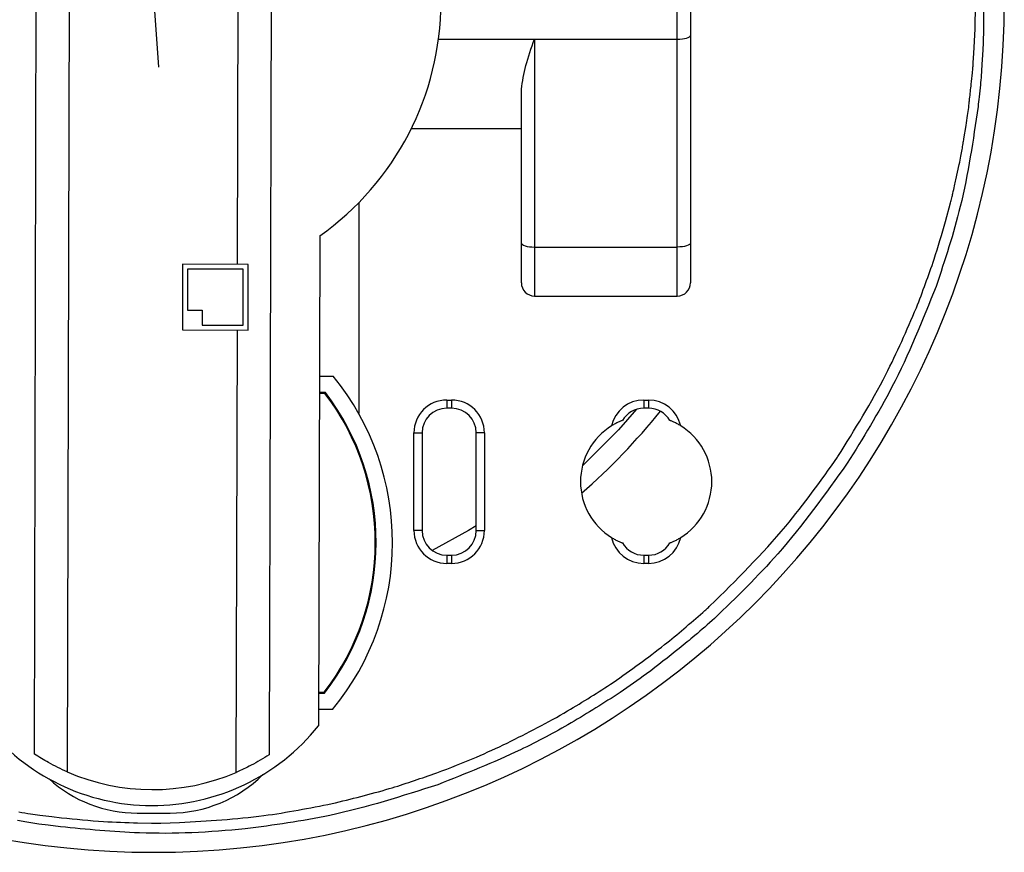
# Model space of a CAD drawing. Header units: millimetres. Extents: x 85 to 195, y -466 to -209.
# Tile 4 of 6: x 131 to 191, y -315 to -265. Entities that reach past the tile are written whole.
import ezdxf

# ---------------------------------------------------------------- set-up
doc = ezdxf.new("R2010")
doc.units = ezdxf.units.MM

msp = doc.modelspace()

# ---------------------------------------------------------------- linework, layer by layer
at = {"color": 7, "linetype": 'Continuous', "lineweight": 25}
for p, q in [((134.539, -216.724), (134.308, -310.597)), ((132.31, -309.513), (132.537, -217.799)), ((146.837, -217.834), (146.61, -309.548)), ((144.684, -279.686), (144.815, -226.686)), ((171.473, -281.615), (171.473, -245.732)), ((172.273, -246.532), (172.273, -280.815)), ((189.625, -264.865), (189.648, -263.816)), ((189.541, -266.843), (189.615, -265.337)), ((189.615, -265.335), (189.615, -265.334)), ((189.615, -265.337), (189.615, -265.335)), ((156.921, -265.98), (171.473, -265.98)), ((162.773, -265.98), (162.773, -281.615)), ((189.5, -267.402), (189.541, -266.843)), ((161.973, -280.815), (161.973, -269.016)), ((155.264, -271.423), (161.973, -271.423)), ((188.932, -272.037), (189.068, -271.225)), ((188.444, -274.531), (188.65, -273.597)), ((152.073, -275.921), (152.073, -288.778)), ((187.812, -277.071), (188.119, -275.949)), ((149.688, -277.954), (149.615, -307.793)), ((162.773, -278.63), (171.473, -278.63)), ((141.334, -279.678), (141.324, -283.678)), ((145.334, -279.688), (141.334, -279.678)), ((141.633, -279.978), (141.627, -282.478)), ((145.033, -279.987), (141.633, -279.978)), ((145.025, -283.387), (145.033, -279.987)), ((145.324, -283.688), (145.334, -279.688)), ((162.773, -281.615), (171.473, -281.615)), ((141.627, -282.478), (142.527, -282.481)), ((142.527, -282.481), (142.525, -283.381)), ((141.324, -283.678), (145.324, -283.688)), ((142.525, -283.381), (145.025, -283.387)), ((144.608, -310.622), (144.674, -283.686)), ((149.667, -286.493), (150.517, -286.495)), ((150.032, -287.494), (149.665, -287.493)), ((150.008, -287.544), (149.665, -287.543)), ((157.423, -287.948), (157.723, -287.948)), ((157.423, -287.948), (157.423, -288.448)), ((157.723, -288.448), (157.423, -288.448)), ((157.723, -287.948), (157.723, -288.448)), ((169.423, -287.948), (169.723, -287.948)), ((169.423, -287.948), (169.423, -288.448)), ((169.723, -288.448), (169.423, -288.448)), ((169.723, -287.948), (169.723, -288.448)), ((155.423, -295.898), (155.423, -289.948)), ((155.423, -289.948), (155.923, -289.948)), ((155.923, -289.948), (155.923, -295.898)), ((159.223, -295.898), (159.223, -289.948)), ((159.723, -289.948), (159.223, -289.948)), ((159.723, -289.948), (159.723, -295.898)), ((181.237, -291.421), (181.253, -291.396)), ((155.923, -295.898), (155.423, -295.898)), ((159.223, -295.898), (159.723, -295.898)), ((157.423, -297.398), (157.423, -297.898)), ((157.423, -297.398), (157.723, -297.398)), ((157.723, -297.398), (157.723, -297.898)), ((169.423, -297.398), (169.423, -297.898)), ((169.423, -297.398), (169.723, -297.398)), ((169.723, -297.398), (169.723, -297.898)), ((157.723, -297.898), (157.423, -297.898)), ((169.723, -297.898), (169.423, -297.898)), ((149.619, -305.793), (149.987, -305.794)), ((149.62, -305.743), (149.963, -305.744)), ((150.467, -306.795), (149.617, -306.793)), ((156.642, -310.716), (156.82, -310.652)), ((138.573, -313.098), (140.573, -313.098)), ((140.018, -313.71), (141.151, -313.676)), ((138.593, -313.699), (139.445, -313.71))]:
    msp.add_line(p, q, dxfattribs=at)
at = {"color": 7, "linetype": 'Continuous'}
msp.add_line((139.573, -263.673), (139.876, -267.675), dxfattribs=at)
at = {"color": 7, "linetype": 'Continuous', "lineweight": 25, "flags": 128}
for points in [[(171.473, -265.98), (171.629, -265.976), (171.78, -265.962), (171.918, -265.94), (172.039, -265.911), (172.139, -265.874), (172.213, -265.833), (172.258, -265.789), (172.273, -265.742)], [(161.973, -278.392), (161.989, -278.438), (162.034, -278.483), (162.108, -278.524), (162.208, -278.56), (162.329, -278.59), (162.467, -278.612), (162.617, -278.625), (162.773, -278.63)], [(172.273, -278.392), (172.258, -278.438), (172.213, -278.483), (172.139, -278.524), (172.039, -278.56), (171.918, -278.59), (171.78, -278.612), (171.629, -278.625), (171.473, -278.63)], [(168.989, -288.513), (167.886, -289.763), (165.691, -291.96)], [(159.223, -295.613), (158.751, -295.899), (156.544, -297.114)], [(132.57, -313.772), (131.844, -313.649), (131.278, -313.553)], [(132.645, -313.237), (133.377, -313.321), (133.956, -313.387)], [(133.893, -313.939), (133.15, -313.845), (132.57, -313.772)]]:
    msp.add_lwpolyline(points, dxfattribs=at)
at = {"color": 7, "linetype": 'Continuous', "lineweight": 25}
for centre, radius, start, end in [((139.573, -263.673), 17.5, 305.30914, 54.40806), ((139.573, -263.673), 51.818, 180, 0), ((162.773, -280.815), 0.8, 180, 270), ((171.473, -280.815), 0.8, 270, 360), ((138.124, -296.614), 16, 320.48495, 39.23224), ((138.124, -296.614), 14.95, 322.36335, 37.35385), ((138.124, -296.614), 15, 322.2691, 37.4481), ((157.423, -289.948), 2, 90, 180), ((157.423, -289.948), 1.5, 90, 180), ((157.723, -289.948), 2, 0, 90), ((157.723, -289.948), 1.5, 0, 90), ((169.423, -289.948), 2, 90, 167.67216), ((169.423, -289.948), 1.5, 90, 149.81149), ((169.723, -289.948), 2, 12.32784, 90), ((169.723, -289.948), 1.5, 30.18851, 90), ((139.573, -263.673), 39.7, 311.03033, 321.04425), ((169.573, -292.923), 4, 121.73363, 238.26637), ((169.573, -292.923), 4, 301.73363, 58.26637), ((157.423, -295.898), 2, 180, 270), ((157.423, -295.898), 1.5, 180, 270), ((157.723, -295.898), 2, 270, 360), ((157.723, -295.898), 1.5, 270, 360), ((169.423, -295.898), 2, 192.32784, 270), ((169.423, -295.898), 1.5, 210.18851, 270), ((169.723, -295.898), 2, 270, 347.67216), ((169.723, -295.898), 1.5, 270, 329.81149), ((139.485, -299.645), 13, 218.52754, 321.18966), ((139.487, -298.673), 13, 246.52064, 293.19655), ((138.573, -305.098), 8, 227.80017, 270), ((140.573, -305.098), 8, 270, 314.92961)]:
    msp.add_arc(centre, radius, start, end, dxfattribs=at)
for points, knots in [([(190.138, -263.635), (190.135, -263.866), (190.13, -264.279), (190.126, -264.693), (190.124, -264.876)], [0, 0, 0, 0, 0.557851, 1, 1, 1, 1]), ([(189.615, -265.334), (189.616, -265.247), (189.619, -265.09), (189.623, -264.934), (189.625, -264.865)], [0, 0, 0, 0, 0.560854, 1, 1, 1, 1]), ([(190.124, -264.876), (190.123, -265.11), (190.119, -265.531), (190.11, -265.952), (190.106, -266.138)], [0, 0, 0, 0, 0.557389, 1, 1, 1, 1]), ([(161.973, -269.016), (162.044, -268.549), (162.186, -267.615), (162.578, -266.525), (162.773, -265.98)], [0, 0, 0, 0, 0.500046, 1, 1, 1, 1]), ([(190.106, -266.138), (190.092, -266.379), (190.065, -266.812), (190.039, -267.244), (190.027, -267.435)], [0, 0, 0, 0, 0.55824, 1, 1, 1, 1]), ([(189.455, -268.027), (189.463, -267.91), (189.477, -267.702), (189.493, -267.494), (189.5, -267.402)], [0, 0, 0, 0, 0.560938, 1, 1, 1, 1]), ([(190.027, -267.435), (190.013, -267.68), (189.988, -268.12), (189.954, -268.558), (189.94, -268.752)], [0, 0, 0, 0, 0.5584053, 1, 1, 1, 1]), ([(189.28, -269.607), (189.312, -269.31), (189.371, -268.784), (189.429, -268.257), (189.455, -268.027)], [0, 0, 0, 0, 0.563162, 1, 1, 1, 1]), ([(189.94, -268.752), (189.912, -268.999), (189.863, -269.44), (189.813, -269.882), (189.791, -270.077)], [0, 0, 0, 0, 0.558247, 1, 1, 1, 1]), ([(189.222, -270.134), (189.232, -270.035), (189.25, -269.859), (189.271, -269.684), (189.28, -269.607)], [0, 0, 0, 0, 0.561287, 1, 1, 1, 1]), ([(189.791, -270.077), (189.494, -272.123), (188.952, -275.85), (187.771, -279.424), (187.238, -281.035)], [0, 0, 0, 0, 0.549135, 1, 1, 1, 1]), ([(189.068, -271.225), (189.098, -271.021), (189.152, -270.658), (189.201, -270.294), (189.222, -270.134)], [0, 0, 0, 0, 0.561364, 1, 1, 1, 1]), ([(188.822, -272.7), (188.842, -272.576), (188.878, -272.355), (188.916, -272.134), (188.932, -272.037)], [0, 0, 0, 0, 0.561126, 1, 1, 1, 1]), ([(188.65, -273.597), (188.683, -273.43), (188.742, -273.131), (188.797, -272.831), (188.822, -272.7)], [0, 0, 0, 0, 0.561044, 1, 1, 1, 1]), ([(188.259, -275.375), (188.294, -275.217), (188.355, -274.935), (188.417, -274.654), (188.444, -274.531)], [0, 0, 0, 0, 0.561201, 1, 1, 1, 1]), ([(188.119, -275.949), (188.145, -275.842), (188.193, -275.651), (188.239, -275.459), (188.259, -275.375)], [0, 0, 0, 0, 0.560555, 1, 1, 1, 1]), ([(186.037, -282.331), (186.411, -281.351), (187.072, -279.621), (187.588, -277.843), (187.812, -277.071)], [0, 0, 0, 0, 0.566135, 1, 1, 1, 1]), ([(187.238, -281.035), (186.405, -283.106), (184.9, -286.846), (182.776, -290.269), (181.828, -291.797)], [0, 0, 0, 0, 0.5539306, 1, 1, 1, 1]), ([(181.253, -291.396), (182.276, -289.752), (184.087, -286.843), (185.446, -283.699), (186.037, -282.331)], [0, 0, 0, 0, 0.564883, 1, 1, 1, 1]), ([(168.127, -289.194), (168.123, -289.196), (168.114, -289.199), (168.032, -289.231), (167.884, -289.296), (167.68, -289.397), (167.54, -289.479), (167.47, -289.521)], [0, 0, 0, 0, 0.1210621, 0.2507426, 0.5006993, 0.7462413, 1, 1, 1, 1]), ([(171.677, -289.521), (171.607, -289.479), (171.467, -289.397), (171.264, -289.296), (171.115, -289.232), (171.033, -289.199), (171.024, -289.196), (171.02, -289.194)], [0, 0, 0, 0, 0.253203, 0.498315, 0.748337, 0.878492, 1, 1, 1, 1]), ([(173.461, -300.488), (175.055, -298.917), (177.902, -296.111), (180.218, -292.854), (181.237, -291.421)], [0, 0, 0, 0, 0.559887, 1, 1, 1, 1]), ([(181.828, -291.797), (180.474, -293.686), (178.047, -297.071), (175.059, -299.969), (173.738, -301.25)], [0, 0, 0, 0, 0.5579925, 1, 1, 1, 1]), ([(167.47, -296.325), (167.54, -296.367), (167.679, -296.45), (167.883, -296.551), (168.032, -296.615), (168.114, -296.648), (168.123, -296.651), (168.127, -296.653)], [0, 0, 0, 0, 0.253203, 0.498315, 0.748337, 0.878492, 1, 1, 1, 1]), ([(171.02, -296.653), (171.024, -296.651), (171.033, -296.648), (171.114, -296.615), (171.263, -296.551), (171.467, -296.45), (171.606, -296.367), (171.677, -296.325)], [0, 0, 0, 0, 0.121062, 0.250743, 0.500699, 0.746241, 1, 1, 1, 1]), ([(173.028, -300.881), (173.109, -300.808), (173.254, -300.678), (173.397, -300.546), (173.461, -300.488)], [0, 0, 0, 0, 0.560018, 1, 1, 1, 1]), ([(167.569, -305.146), (168.626, -304.397), (170.512, -303.06), (172.259, -301.546), (173.028, -300.881)], [0, 0, 0, 0, 0.559971, 1, 1, 1, 1]), ([(173.738, -301.25), (173.342, -301.598), (172.635, -302.22), (171.905, -302.815), (171.583, -303.076)], [0, 0, 0, 0, 0.56005, 1, 1, 1, 1]), ([(171.583, -303.076), (170.929, -303.6), (169.759, -304.534), (168.53, -305.39), (167.989, -305.767)], [0, 0, 0, 0, 0.559688, 1, 1, 1, 1]), ([(161.103, -308.844), (162.343, -308.215), (164.561, -307.09), (166.649, -305.74), (167.569, -305.146)], [0, 0, 0, 0, 0.559331, 1, 1, 1, 1]), ([(167.989, -305.767), (167.001, -306.393), (165.027, -307.645), (161.356, -309.609), (158.576, -310.705), (156.881, -311.373)], [0, 0, 0, 0, 0.281447, 0.562183, 1, 1, 1, 1]), ([(156.82, -310.652), (157.628, -310.342), (159.075, -309.786), (160.481, -309.133), (161.103, -308.844)], [0, 0, 0, 0, 0.557856, 1, 1, 1, 1]), ([(134.308, -310.597), (133.924, -310.419), (133.245, -310.105), (132.594, -309.692), (132.31, -309.513)], [0, 0, 0, 0, 0.565117, 1, 1, 1, 1]), ([(146.61, -309.548), (146.247, -309.773), (145.592, -310.179), (144.911, -310.486), (144.608, -310.622)], [0, 0, 0, 0, 0.554965, 1, 1, 1, 1]), ([(150.44, -312.524), (151.607, -312.24), (153.702, -311.73), (155.74, -311.027), (156.642, -310.716)], [0, 0, 0, 0, 0.557327, 1, 1, 1, 1]), ([(156.881, -311.373), (154.708, -312.07), (150.869, -313.301), (146.876, -313.837), (145.143, -314.07)], [0, 0, 0, 0, 0.566093, 1, 1, 1, 1]), ([(131.361, -313.034), (131.6, -313.071), (132.028, -313.139), (132.456, -313.207), (132.645, -313.237)], [0, 0, 0, 0, 0.5582591, 1, 1, 1, 1]), ([(141.151, -313.676), (142.871, -313.578), (145.994, -313.402), (149.062, -312.796), (150.44, -312.524)], [0, 0, 0, 0, 0.550656, 1, 1, 1, 1]), ([(133.956, -313.387), (134.812, -313.473), (136.354, -313.629), (137.903, -313.677), (138.593, -313.699)], [0, 0, 0, 0, 0.5547598, 1, 1, 1, 1]), ([(145.143, -314.07), (144.062, -314.162), (141.923, -314.342), (138.16, -314.354), (135.498, -314.095), (133.893, -313.939)], [0, 0, 0, 0, 0.288725, 0.571075, 1, 1, 1, 1]), ([(139.445, -313.71), (139.552, -313.711), (139.743, -313.711), (139.934, -313.71), (140.018, -313.71)], [0, 0, 0, 0, 0.560029, 1, 1, 1, 1])]:
    msp.add_open_spline(points, degree=3, knots=knots, dxfattribs=at)

doc.saveas('drawing.dxf')
